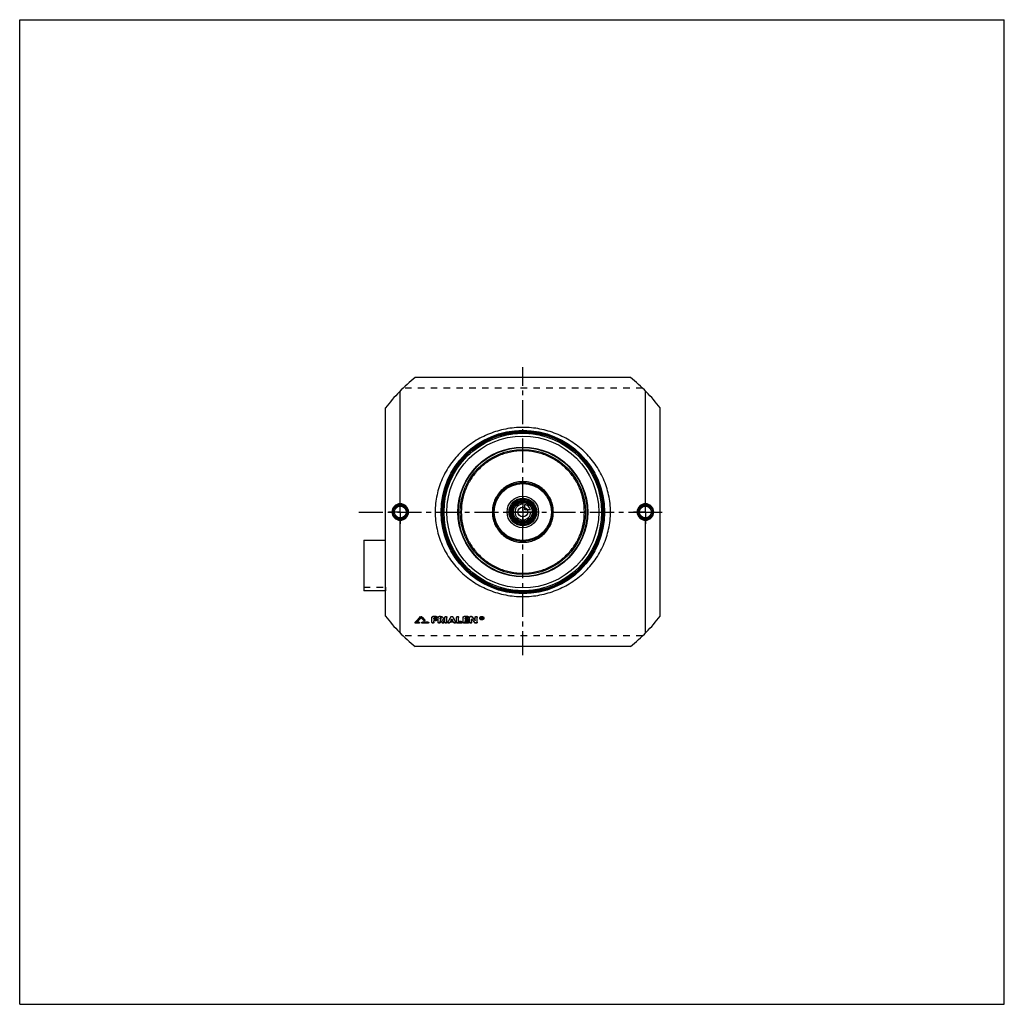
# Model space of a CAD drawing. Header units: millimetres. Extents: x 0 to 1000, y 0 to 1000.
import ezdxf

# ---------------------------------------------------------------- set-up
doc = ezdxf.new("R2010")
doc.units = ezdxf.units.MM
doc.header["$LTSCALE"] = 65.185185
doc.linetypes.add('CENTER', pattern=[0.6, 0.375, -0.075, 0.075, -0.075])
doc.linetypes.add('HIDDEN', pattern=[0.2, 0.1, -0.1])
doc.layers.get('0').update_dxf_attribs({"linetype": 'CONTINUOUS'})
for name, color, linetype in [('ACHSEN_S', 7, 'CONTINUOUS'), ('FASEN', 7, 'CONTINUOUS'), ('KOERPER', 7, 'CONTINUOUS'), ('KONST.EL_MIT_GEO', 7, 'CONTINUOUS'), ('KURVEN', 7, 'CONTINUOUS')]:
    doc.layers.add(name, color=color, linetype=linetype)

msp = doc.modelspace()

# ---------------------------------------------------------------- linework, layer by layer
at = {"color": 7, "linetype": 'Continuous'}
for p, q in [((0, 0), (0, 1000)), ((0, 1000), (1000, 1000)), ((1000, 0), (1000, 1000)), ((0, 0), (1000, 0))]:
    msp.add_line(p, q, dxfattribs=at)
at = {"layer": 'ACHSEN_S', "color": 2, "linetype": 'CENTER'}
for p, q in [((511, 354.5), (511, 647)), ((344.5, 500), (655.5, 500))]:
    msp.add_line(p, q, dxfattribs=at)
at = {"layer": 'FASEN', "color": 7, "linetype": 'Continuous'}
for radius in [80, 77.1]:
    msp.add_circle((511, 500), radius, dxfattribs=at)
at = {"layer": 'KOERPER', "color": 2, "linetype": 'CENTER'}
for p, q in [((386.5, 500), (386.5, 512)), ((635.5, 500), (635.5, 512)), ((386.5, 500), (374.5, 500)), ((386.5, 500), (386.5, 488)), ((386.5, 500), (398.5, 500)), ((635.5, 500), (623.5, 500)), ((635.5, 500), (647.5, 500)), ((635.5, 500), (635.5, 488))]:
    msp.add_line(p, q, dxfattribs=at)
at = {"layer": 'KOERPER', "color": 8, "linetype": 'HIDDEN'}
for p, q in [((349.5, 423.8), (371.5, 423.8)), ((371.5, 423.8), (371.5, 419.9))]:
    msp.add_line(p, q, dxfattribs=at)
at = {"layer": 'KOERPER', "color": 7, "linetype": 'Continuous'}
msp.add_line((371.5, 419.9), (349.5, 419.9), dxfattribs=at)
msp.add_circle((511, 500), 11.7, dxfattribs=at)
at = {"layer": 'KONST.EL_MIT_GEO', "color": 7, "linetype": 'Continuous'}
for p, q in [((620.4, 636.6), (401.6, 636.6)), ((386.5, 508.4), (386.5, 623)), ((635.5, 508.4), (635.5, 623)), ((371.5, 394.3), (371.5, 605.7)), ((650.5, 394.3), (650.5, 605.7)), ((386.5, 377), (386.5, 491.6)), ((635.5, 377), (635.5, 491.6)), ((349.5, 471.3), (349.5, 419.9)), ((349.5, 471.3), (371.5, 471.3)), ((407.3, 393.7), (407.3, 393.6)), ((408.2, 393.7), (408.2, 393.6)), ((411.4, 390.5), (411.4, 390.3)), ((411.5, 390), (411.5, 390.2)), ((418.7, 387.8), (418.7, 393)), ((423, 393.9), (419.7, 393.9)), ((419.7, 393.9), (419.7, 393.7)), ((423, 393.7), (419.7, 393.7)), ((423, 392.2), (420.7, 392.2)), ((420.7, 391.1), (420.7, 392.2)), ((422.7, 391.3), (420.7, 391.3)), ((422.7, 391.1), (420.7, 391.1)), ((422.7, 391.3), (422.7, 391.1)), ((423, 393.9), (423, 393.7)), ((423.7, 390.4), (423.7, 390.6)), ((425, 387.8), (425, 393)), ((427.5, 393.9), (426, 393.9)), ((426, 393.9), (426, 393.7)), ((427.5, 393.7), (426, 393.7)), ((427.5, 392.2), (427, 392.2)), ((427, 391.1), (427, 392.2)), ((427.5, 391.3), (427, 391.3)), ((427.5, 391.1), (427, 391.1)), ((427.5, 393.9), (427.5, 393.7)), ((427.5, 391.3), (427.5, 391.1)), ((429.6, 390.2), (429.6, 390.3)), ((431.9, 387.8), (431.9, 393)), ((433.9, 387.8), (433.9, 393)), ((437.9, 393.5), (437.9, 393.3)), ((439.8, 393.5), (439.8, 393.3)), ((443.8, 387.8), (443.8, 393)), ((445.8, 388.5), (445.8, 393)), ((450.4, 387.8), (450.4, 393)), ((455.1, 393.9), (451.4, 393.9)), ((451.4, 393.9), (451.4, 393.7)), ((455.1, 393.7), (451.4, 393.7)), ((455.1, 392.2), (452.4, 392.2)), ((452.4, 391.1), (452.4, 392.2)), ((454.7, 391.3), (452.4, 391.3)), ((454.7, 391.1), (452.4, 391.1)), ((454.7, 391.3), (454.7, 391.1)), ((455.1, 393.9), (455.1, 393.7)), ((455.7, 390.4), (455.7, 390.6)), ((457, 387.8), (457, 393)), ((458.7, 393.9), (458, 393.9)), ((458, 393.9), (458, 393.7)), ((458.7, 393.7), (458, 393.7)), ((458.7, 393.9), (458.7, 393.7)), ((459, 387.8), (459, 391.1)), ((459.5, 393.6), (459.5, 393.4)), ((462.6, 389.6), (462.6, 393)), ((464.6, 387.8), (464.6, 393)), ((469.3, 393.2), (468.9, 393.2)), ((468.9, 391.2), (468.9, 393.2)), ((469.3, 393), (468.9, 393)), ((469.2, 391.2), (468.9, 391.2)), ((469.3, 392.7), (469.2, 392.7)), ((469.2, 392.2), (469.2, 392.7)), ((469.3, 392.4), (469.2, 392.4)), ((469.3, 392.2), (469.2, 392.2)), ((469.3, 391.9), (469.2, 391.9)), ((469.2, 391.2), (469.2, 391.9)), ((469.3, 393.2), (469.3, 393)), ((469.3, 392.4), (469.3, 392.2)), ((469.5, 392.4), (469.5, 392.5)), ((469.8, 391.2), (469.5, 391.2)), ((469.8, 391.4), (469.6, 392.1)), ((469.8, 392.7), (469.8, 392.6)), ((469.8, 392.4), (469.8, 392.5)), ((469.8, 391.4), (469.8, 391.2)), ((401.5, 387.7), (401.5, 387.5)), ((401.6, 388), (401.6, 387.8)), ((405.5, 387.1), (402.1, 387.1)), ((403.2, 387.9), (403.3, 388)), ((405.5, 387.9), (403.2, 387.9)), ((405.5, 388.1), (403.4, 388.1)), ((405.5, 388.1), (405.5, 387.9)), ((406.1, 387.5), (406.1, 387.7)), ((408.4, 387.7), (408.4, 387.5)), ((414.8, 388.1), (409, 388.1)), ((409, 388.1), (409, 387.9)), ((414.8, 387.9), (409, 387.9)), ((414.8, 387.1), (409, 387.1)), ((414.8, 388.1), (414.8, 387.9)), ((415.4, 387.5), (415.4, 387.7)), ((422.7, 389.6), (420.7, 389.6)), ((420.7, 387.8), (420.7, 389.6)), ((427.7, 389.6), (427, 389.6)), ((427, 387.8), (427, 389.6)), ((430.8, 388.3), (430.8, 388.1)), ((430.9, 387.8), (430.9, 388)), ((434.9, 388.3), (434.9, 388.1)), ((434.9, 388), (434.9, 387.8)), ((440.6, 388.1), (437.1, 388.1)), ((438, 389.6), (438.1, 389.8)), ((439.7, 389.6), (438, 389.6)), ((439.6, 389.8), (438.1, 389.8)), ((439.7, 389.6), (439.6, 389.8)), ((442.8, 388.3), (442.8, 388.1)), ((442.8, 387.8), (442.8, 388)), ((448.5, 387.1), (444.8, 387.1)), ((448.5, 388.7), (445.8, 388.7)), ((448.5, 388.5), (445.8, 388.5)), ((448.5, 388.7), (448.5, 388.5)), ((449.4, 387.8), (449.4, 388)), ((455.1, 387.1), (451.4, 387.1)), ((454.7, 389.6), (452.4, 389.6)), ((452.4, 388.5), (452.4, 389.6)), ((455.1, 388.7), (452.4, 388.7)), ((455.1, 388.5), (452.4, 388.5)), ((455.1, 388.7), (455.1, 388.5)), ((456.1, 387.8), (456.1, 388)), ((463.6, 387.1), (463, 387.1)), ((620.4, 363.4), (401.6, 363.4))]:
    msp.add_line(p, q, dxfattribs=at)
at = {"layer": 'KONST.EL_MIT_GEO', "color": 8, "linetype": 'HIDDEN'}
for p, q in [((632.6, 625.8), (389.4, 625.8)), ((407.8, 392.8), (407.8, 392.6)), ((418.7, 393.2), (418.7, 393)), ((423, 392.4), (420.7, 392.4)), ((420.7, 392.4), (420.7, 392.2)), ((423, 392.4), (423, 392.2)), ((424, 393), (424, 393.2)), ((425, 393.2), (425, 393)), ((427.5, 392.4), (427, 392.4)), ((427, 392.4), (427, 392.2)), ((427.5, 392.4), (427.5, 392.2)), ((428.2, 391.7), (428.2, 391.9)), ((429.5, 390.5), (429.5, 390.3)), ((429.6, 390.3), (429.5, 390.5)), ((430.2, 391.7), (430.2, 391.9)), ((431.9, 393.2), (431.9, 393)), ((433.9, 393.2), (433.9, 393)), ((438.9, 391.3), (438.9, 391.1)), ((443.8, 393.2), (443.8, 393)), ((445.8, 393.2), (445.8, 393)), ((450.4, 393.2), (450.4, 393)), ((455.1, 392.4), (452.4, 392.4)), ((452.4, 392.4), (452.4, 392.2)), ((455.1, 392.4), (455.1, 392.2)), ((456.1, 393), (456.1, 393.2)), ((457, 393.2), (457, 393)), ((459, 391.3), (459, 391.1)), ((462.6, 393.2), (462.6, 393)), ((464.6, 393.2), (464.6, 393)), ((467.2, 392.3), (467.2, 392.1)), ((467.7, 392.3), (467.7, 392.1)), ((469.2, 391.4), (468.9, 391.4)), ((469.3, 392.9), (469.2, 392.9)), ((469.2, 392.9), (469.2, 392.7)), ((469.3, 392.1), (469.2, 392.1)), ((469.2, 392.1), (469.2, 391.9)), ((469.3, 392.9), (469.3, 392.7)), ((469.3, 392.1), (469.3, 391.9)), ((469.5, 392.7), (469.5, 392.5)), ((469.8, 391.4), (469.5, 391.4)), ((469.5, 391.4), (469.5, 391.2)), ((469.6, 392.2), (469.6, 392)), ((469.6, 392.1), (469.6, 392.2)), ((469.6, 392.1), (469.6, 392.1)), ((469.8, 392.6), (469.8, 392.5)), ((471, 392.3), (471, 392.1)), ((471.5, 392.3), (471.5, 392.1)), ((405.5, 387.3), (402.1, 387.3)), ((402.1, 387.3), (402.1, 387.1)), ((403.4, 388.1), (403.2, 388.1)), ((403.2, 388.1), (403.2, 387.9)), ((405.5, 387.3), (405.5, 387.1)), ((414.8, 387.3), (409, 387.3)), ((409, 387.3), (409, 387.1)), ((410.5, 390), (410.5, 389.8)), ((414.8, 387.3), (414.8, 387.1)), ((422.7, 389.8), (420.7, 389.8)), ((420.7, 389.8), (420.7, 389.6)), ((422.7, 389.8), (422.7, 389.6)), ((427.7, 389.8), (427, 389.8)), ((427, 389.8), (427, 389.6)), ((427.7, 389.8), (427.7, 389.6)), ((429, 387.7), (429, 387.5)), ((436.8, 387.7), (436.8, 387.5)), ((440.6, 388.3), (437.1, 388.3)), ((437.1, 388.3), (437.1, 388.1)), ((438.1, 389.8), (438, 389.8)), ((438, 389.8), (438, 389.6)), ((439.7, 389.8), (439.6, 389.8)), ((439.7, 389.8), (439.7, 389.6)), ((440.6, 388.3), (440.6, 388.1)), ((440.9, 387.7), (440.9, 387.5)), ((448.5, 387.3), (444.8, 387.3)), ((444.8, 387.3), (444.8, 387.1)), ((448.5, 387.3), (448.5, 387.1)), ((455.1, 387.3), (451.4, 387.3)), ((451.4, 387.3), (451.4, 387.1)), ((454.7, 389.8), (452.4, 389.8)), ((452.4, 389.8), (452.4, 389.6)), ((454.7, 389.8), (454.7, 389.6)), ((455.1, 387.3), (455.1, 387.1)), ((462.1, 387.6), (462.1, 387.4)), ((463.6, 387.3), (463, 387.3)), ((463, 387.3), (463, 387.1)), ((463.6, 387.3), (463.6, 387.1)), ((632.6, 374.2), (389.4, 374.2))]:
    msp.add_line(p, q, dxfattribs=at)
at = {"layer": 'KONST.EL_MIT_GEO', "color": 7, "linetype": 'Continuous'}
for centre, radius in [((511, 500), 83), ((511, 500), 82), ((511, 500), 81.2), ((511, 500), 65.9), ((511, 500), 65.4), ((511, 500), 63.5), ((511, 500), 30), ((511, 500), 29), ((511, 500), 14), ((511, 500), 13), ((511, 500), 11.3), ((511, 500), 10.3), ((386.5, 500), 7.05), ((386.5, 500), 6.05), ((511, 500), 5), ((635.5, 500), 7.05), ((635.5, 500), 6.05)]:
    msp.add_circle(centre, radius, dxfattribs=at)
at = {"layer": 'KONST.EL_MIT_GEO', "color": 8, "linetype": 'HIDDEN'}
msp.add_circle((511, 500), 80, dxfattribs=at)
at = {"layer": 'KONST.EL_MIT_GEO', "color": 7, "linetype": 'Continuous'}
for centre, radius, start, end in [((511, 500), 175, 128.6736, 142.8581), ((511, 500), 175, 37.1419, 51.3264), ((386.5, 500), 7.43, 90.044, 180.0459), ((386.5, 500), 7.43, 359.9541, 90.2518), ((635.5, 500), 7.43, 89.7482, 180.0459), ((635.5, 500), 7.43, 359.9543, 89.9558), ((386.5, 500), 7.43, 179.9543, 269.9558), ((386.5, 500), 7.43, 269.7482, 0.0459), ((635.5, 500), 7.43, 179.9541, 270.2518), ((635.5, 500), 7.43, 270.044, 0.0459), ((511, 500), 175, 217.1419, 231.3264), ((119.6, 669), 398.1, 315.097, 316.2618), ((119.1, 668.8), 398.5, 315.1482, 316.313), ((121.2, 668.1), 397.5, 315.2042, 316.1182), ((697.3, 671), 401.7, 223.8851, 224.439), ((700.2, 673.2), 404.2, 223.7441, 224.3852), ((700.8, 673), 404.5, 223.6929, 224.3339), ((428.1, 392.1), 2.28, 308.0837, 315.043), ((743.2, 583.2), 368.3, 211.5944, 211.9864), ((741.9, 583), 367, 211.6836, 212.0326), ((108.7, 580.9), 378.9, 329.4433, 330.348), ((107.8, 580.9), 379.7, 329.4882, 330.392), ((108.9, 581.5), 380.9, 329.7881, 330.0127), ((768.8, 581.5), 380.9, 209.9873, 210.2119), ((769, 580.9), 378.9, 209.652, 210.5567), ((769.9, 580.9), 379.7, 209.608, 210.5118), ((745.8, 626), 370.7, 219.3212, 220.0691), ((755.2, 632.5), 380.1, 218.9412, 219.6766), ((755.8, 632.4), 380.7, 218.8911, 219.6262), ((469.3, 392.5), 0.329, 270.1425, 274.7693), ((469.5, 392.5), 0.342, 0.0127, 6.6551), ((469.5, 392.4), 0.347, 348.1025, 359.9247), ((511, 500), 175, 308.6736, 322.8581), ((738.1, 581.4), 364.9, 211.7063, 212.1029), ((122, 573.8), 365.8, 329.3771, 329.4939), ((755.7, 573.8), 365.8, 210.5061, 210.6229)]:
    msp.add_arc(centre, radius, start, end, dxfattribs=at)
at = {"layer": 'KONST.EL_MIT_GEO', "color": 8, "linetype": 'HIDDEN'}
for centre, radius, start, end in [((121.9, 668.1), 396.9, 315.1321, 316.0672), ((696.7, 671.2), 401.3, 223.9363, 224.4903), ((427.8, 391.9), 0.414, 346.457, 0.0023), ((110.2, 581.3), 379.6, 329.7152, 329.9684), ((767.5, 581.3), 379.6, 210.0316, 210.2848), ((745.2, 626.2), 370.2, 219.3715, 220.1197), ((468.7, 392.3), 0.982, 179.9808, 185.5846), ((469.4, 392.6), 0.15, 352.3218, 0.0422), ((470, 392.3), 0.982, 354.4093, 0.0194), ((737.3, 581.4), 364.1, 211.7522, 212.1491), ((122.8, 573.9), 365, 329.3322, 329.4491), ((754.9, 573.9), 365, 210.5509, 210.6678)]:
    msp.add_arc(centre, radius, start, end, dxfattribs=at)
at = {"layer": 'KONST.EL_MIT_GEO', "color": 7, "linetype": 'Continuous'}
for centre, start_param in [((469.5, 500), -4.03673), ((469.8, 500), -4.03736)]:
    msp.add_ellipse(centre, major_axis=(-28.9, 167.8), ratio=0.13961, start_param=start_param, end_param=-4.03096, dxfattribs=at)
for points, knots in [([(600, 500), (600, 502.9), (599.7, 508.7), (598.3, 517.3), (596.1, 525.7), (592, 536.4), (584.9, 548.9), (575.6, 559.6), (567, 566.9), (560.1, 571.8), (552.7, 576), (542.3, 580.8), (528.4, 584.8), (511, 586.5), (493.6, 584.8), (479.7, 580.8), (469.3, 576), (461.9, 571.8), (455, 566.9), (446.4, 559.6), (437.1, 548.9), (430, 536.4), (425.9, 525.7), (423.7, 517.3), (422.3, 508.7), (422, 502.9), (422, 500)], [0, 0, 0, 0, 0.03182, 0.06356, 0.09514, 0.12653, 0.18862, 0.25014, 0.28088, 0.31167, 0.3426, 0.37372, 0.43653, 0.5, 0.56347, 0.62628, 0.6574, 0.68833, 0.71912, 0.74986, 0.81138, 0.87347, 0.90486, 0.93644, 0.96818, 1, 1, 1, 1]), ([(573.5, 500), (573.5, 504.1), (572.9, 510.3), (570.9, 518.2), (568.1, 525.9), (563.2, 534.9), (556.7, 542.7), (550.7, 548.1), (544.1, 552.9), (535.1, 557.7), (523.3, 561.3), (511, 562.5), (498.7, 561.3), (486.9, 557.7), (477.9, 552.9), (471.3, 548.1), (465.3, 542.7), (458.8, 534.9), (453.9, 525.9), (451.1, 518.2), (449.1, 510.3), (448.5, 504.1), (448.5, 500)], [0, 0, 0, 0, 0.06303, 0.09448, 0.12582, 0.1881, 0.25006, 0.28105, 0.31207, 0.3743, 0.43698, 0.5, 0.56302, 0.6257, 0.68793, 0.71895, 0.74994, 0.8119, 0.87418, 0.90552, 0.93697, 1, 1, 1, 1]), ([(542, 500), (542, 502), (541.6, 506.1), (539.8, 511.9), (536.9, 517.3), (533, 522), (528.3, 525.8), (522.9, 528.7), (517.1, 530.4), (511, 531), (504.9, 530.4), (499.1, 528.7), (493.7, 525.8), (489, 522), (485.1, 517.3), (482.2, 511.9), (480.4, 506.1), (480, 502), (480, 500)], [0, 0, 0, 0, 0.06263, 0.12518, 0.18762, 0.25, 0.31237, 0.37482, 0.43737, 0.5, 0.56263, 0.62518, 0.68763, 0.75, 0.81238, 0.87482, 0.93737, 1, 1, 1, 1]), ([(386.5, 508.4), (385.4, 508.4), (383.2, 507.9), (380.4, 506.1), (378.6, 503.3), (378.1, 501.1), (378.1, 500)], [0, 0, 0, 0, 0.24959, 0.49956, 0.74975, 1, 1, 1, 1]), ([(378.1, 500), (378.1, 498.9), (378.6, 496.7), (380.4, 493.9), (383.2, 492.1), (385.4, 491.6), (386.5, 491.6)], [0, 0, 0, 0, 0.25025, 0.50044, 0.75041, 1, 1, 1, 1]), ([(386.5, 508.4), (386.5, 508.3), (386.5, 508.1), (386.5, 507.9), (386.5, 507.7), (386.5, 507.6), (386.5, 507.5), (386.5, 507.5), (386.5, 507.4), (386.5, 507.4)], [0, 0, 0, 0, 0.37368, 0.54206, 0.69052, 0.81405, 0.90858, 0.9711, 1, 1, 1, 1]), ([(394.9, 500), (394.9, 501.1), (394.5, 503.3), (392.6, 506.1), (389.8, 507.9), (387.6, 508.4), (386.5, 508.4)], [0, 0, 0, 0, 0.25, 0.49997, 0.74996, 1, 1, 1, 1]), ([(386.5, 491.6), (387.6, 491.6), (389.8, 492.1), (392.6, 493.9), (394.5, 496.7), (394.9, 498.9), (394.9, 500)], [0, 0, 0, 0, 0.25004, 0.50003, 0.75, 1, 1, 1, 1]), ([(422, 500), (422, 497.1), (422.3, 491.3), (423.7, 482.7), (425.9, 474.3), (430, 463.6), (437.1, 451.1), (446.4, 440.4), (455, 433.1), (461.9, 428.2), (469.3, 424), (479.7, 419.2), (493.6, 415.2), (511, 413.5), (528.4, 415.2), (542.3, 419.2), (552.7, 424), (560.1, 428.2), (567, 433.1), (575.6, 440.4), (584.9, 451.1), (592, 463.6), (596.1, 474.3), (598.3, 482.7), (599.7, 491.3), (600, 497.1), (600, 500)], [0, 0, 0, 0, 0.03182, 0.06356, 0.09514, 0.12653, 0.18862, 0.25014, 0.28088, 0.31167, 0.3426, 0.37372, 0.43653, 0.5, 0.56347, 0.62628, 0.6574, 0.68833, 0.71912, 0.74986, 0.81138, 0.87347, 0.90486, 0.93644, 0.96818, 1, 1, 1, 1]), ([(448.5, 500), (448.5, 495.9), (449.1, 489.7), (451.1, 481.8), (453.9, 474.1), (458.8, 465.1), (465.3, 457.3), (471.3, 451.9), (477.9, 447.1), (486.9, 442.3), (498.7, 438.7), (511, 437.5), (523.3, 438.7), (535.1, 442.3), (544.1, 447.1), (550.7, 451.9), (556.7, 457.3), (563.2, 465.1), (568.1, 474.1), (570.9, 481.8), (572.9, 489.7), (573.5, 495.9), (573.5, 500)], [0, 0, 0, 0, 0.06303, 0.09448, 0.12582, 0.1881, 0.25006, 0.28105, 0.31207, 0.3743, 0.43698, 0.5, 0.56302, 0.6257, 0.68793, 0.71895, 0.74994, 0.8119, 0.87418, 0.90552, 0.93697, 1, 1, 1, 1]), ([(480, 500), (480, 498), (480.4, 493.9), (482.2, 488.1), (485.1, 482.7), (489, 478), (493.7, 474.2), (499.1, 471.3), (504.9, 469.6), (511, 469), (517.1, 469.6), (522.9, 471.3), (528.3, 474.2), (533, 478), (536.9, 482.7), (539.8, 488.1), (541.6, 493.9), (542, 498), (542, 500)], [0, 0, 0, 0, 0.06263, 0.12518, 0.18762, 0.25, 0.31237, 0.37482, 0.43737, 0.5, 0.56263, 0.62518, 0.68763, 0.75, 0.81238, 0.87482, 0.93737, 1, 1, 1, 1]), ([(635.5, 508.4), (634.4, 508.4), (632.2, 507.9), (629.4, 506.1), (627.5, 503.3), (627.1, 501.1), (627.1, 500)], [0, 0, 0, 0, 0.25004, 0.50003, 0.75, 1, 1, 1, 1]), ([(627.1, 500), (627.1, 498.9), (627.5, 496.7), (629.4, 493.9), (632.2, 492.1), (634.4, 491.6), (635.5, 491.6)], [0, 0, 0, 0, 0.25, 0.49997, 0.74996, 1, 1, 1, 1]), ([(635.5, 508.4), (635.5, 508.3), (635.5, 508.1), (635.5, 507.9), (635.5, 507.7), (635.5, 507.6), (635.5, 507.5), (635.5, 507.5), (635.5, 507.4), (635.5, 507.4)], [0, 0, 0, 0, 0.37368, 0.54205, 0.69051, 0.81404, 0.90857, 0.97109, 1, 1, 1, 1]), ([(643.9, 500), (643.9, 501.1), (643.4, 503.3), (641.6, 506.1), (638.8, 507.9), (636.6, 508.4), (635.5, 508.4)], [0, 0, 0, 0, 0.25025, 0.50044, 0.75041, 1, 1, 1, 1]), ([(635.5, 491.6), (636.6, 491.6), (638.8, 492.1), (641.6, 493.9), (643.4, 496.7), (643.9, 498.9), (643.9, 500)], [0, 0, 0, 0, 0.24959, 0.49956, 0.74975, 1, 1, 1, 1]), ([(386.5, 491.6), (386.5, 491.7), (386.5, 491.9), (386.5, 492.1), (386.5, 492.3), (386.5, 492.4), (386.5, 492.5), (386.5, 492.5), (386.5, 492.6), (386.5, 492.6)], [0, 0, 0, 0, 0.37368, 0.54206, 0.69052, 0.81405, 0.90857, 0.97109, 1, 1, 1, 1]), ([(635.5, 491.6), (635.5, 491.7), (635.5, 491.9), (635.5, 492.1), (635.5, 492.3), (635.5, 492.4), (635.5, 492.5), (635.5, 492.5), (635.5, 492.6), (635.5, 492.6)], [0, 0, 0, 0, 0.37368, 0.54206, 0.69052, 0.81405, 0.90858, 0.9711, 1, 1, 1, 1]), ([(407.3, 393.7), (407.4, 393.9), (407.8, 394), (408.1, 393.9), (408.2, 393.7)], [0, 0, 0, 0, 0.49958, 1, 1, 1, 1]), ([(407.3, 393.6), (407.4, 393.7), (407.8, 393.8), (408.1, 393.7), (408.2, 393.6)], [0, 0, 0, 0, 0.50001, 1, 1, 1, 1]), ([(411.5, 390), (411.5, 390), (411.5, 389.9), (411.4, 389.7), (411.1, 389.6), (410.8, 389.6), (410.5, 389.7), (410.5, 389.8)], [0, 0, 0, 0, 0.10593, 0.21861, 0.47166, 0.74627, 1, 1, 1, 1]), ([(411.4, 390.5), (411.4, 390.5), (411.5, 390.4), (411.5, 390.3), (411.5, 390.2)], [0, 0, 0, 0, 0.27318, 1, 1, 1, 1]), ([(411.4, 390.3), (411.4, 390.3), (411.5, 390.2), (411.5, 390.1), (411.5, 390)], [0, 0, 0, 0, 0.26584, 1, 1, 1, 1]), ([(418.7, 393.2), (418.7, 393.3), (418.8, 393.5), (419, 393.7), (419.4, 393.9), (419.6, 393.9), (419.7, 393.9)], [0, 0, 0, 0, 0.22004, 0.45886, 0.72072, 1, 1, 1, 1]), ([(418.7, 393), (418.7, 393.1), (418.8, 393.3), (419, 393.5), (419.4, 393.7), (419.6, 393.7), (419.7, 393.7)], [0, 0, 0, 0, 0.21952, 0.4581, 0.72105, 1, 1, 1, 1]), ([(422.7, 391.3), (422.8, 391.3), (423.1, 391.3), (423.4, 391.1), (423.6, 390.9), (423.7, 390.7), (423.7, 390.6)], [0, 0, 0, 0, 0.28433, 0.54412, 0.78447, 1, 1, 1, 1]), ([(422.7, 391.1), (422.8, 391.1), (423.1, 391.1), (423.4, 390.9), (423.6, 390.7), (423.7, 390.5), (423.7, 390.4)], [0, 0, 0, 0, 0.28073, 0.54455, 0.78248, 1, 1, 1, 1]), ([(423.7, 390.4), (423.7, 390.3), (423.6, 390.1), (423.4, 389.8), (423.1, 389.7), (422.8, 389.6), (422.7, 389.6)], [0, 0, 0, 0, 0.21748, 0.45503, 0.71884, 1, 1, 1, 1]), ([(423, 393.9), (423.2, 393.9), (423.4, 393.9), (423.7, 393.7), (424, 393.5), (424, 393.3), (424, 393.2)], [0, 0, 0, 0, 0.2824, 0.54132, 0.78239, 1, 1, 1, 1]), ([(423, 393.7), (423.2, 393.7), (423.4, 393.7), (423.7, 393.5), (424, 393.3), (424, 393.1), (424, 393)], [0, 0, 0, 0, 0.27894, 0.54188, 0.78047, 1, 1, 1, 1]), ([(424, 393), (424, 392.9), (424, 392.7), (423.7, 392.4), (423.4, 392.3), (423.2, 392.2), (423, 392.2)], [0, 0, 0, 0, 0.21949, 0.45772, 0.72065, 1, 1, 1, 1]), ([(425, 393.2), (425, 393.3), (425.1, 393.5), (425.3, 393.7), (425.6, 393.9), (425.9, 393.9), (426, 393.9)], [0, 0, 0, 0, 0.22004, 0.45886, 0.72072, 1, 1, 1, 1]), ([(425, 393), (425, 393.1), (425.1, 393.3), (425.3, 393.5), (425.6, 393.7), (425.9, 393.7), (426, 393.7)], [0, 0, 0, 0, 0.21952, 0.4581, 0.72105, 1, 1, 1, 1]), ([(427.5, 393.9), (427.9, 393.9), (428.6, 393.8), (429.5, 393.4), (430.1, 392.7), (430.2, 392.1), (430.2, 391.9)], [0, 0, 0, 0, 0.27973, 0.542, 0.78084, 1, 1, 1, 1]), ([(427.5, 393.7), (427.9, 393.7), (428.6, 393.6), (429.5, 393.2), (430.1, 392.5), (430.2, 391.9), (430.2, 391.7)], [0, 0, 0, 0, 0.27949, 0.54292, 0.78146, 1, 1, 1, 1]), ([(428.1, 392), (428.1, 392), (427.9, 392.2), (427.7, 392.2), (427.5, 392.2)], [0, 0, 0, 0, 0.23431, 1, 1, 1, 1]), ([(427.5, 391.3), (427.7, 391.3), (428, 391.4), (428.2, 391.6), (428.2, 391.8)], [0, 0, 0, 0, 0.54013, 1, 1, 1, 1]), ([(427.5, 391.1), (427.6, 391.1), (427.8, 391.2), (428, 391.3), (428.2, 391.5), (428.2, 391.6), (428.2, 391.7)], [0, 0, 0, 0, 0.28019, 0.54357, 0.78152, 1, 1, 1, 1]), ([(428.2, 391.7), (428.2, 391.7), (428.2, 391.8), (428.2, 391.9), (428.1, 392)], [0, 0, 0, 0, 0.24302, 1, 1, 1, 1]), ([(430.2, 391.7), (430.2, 391.5), (430.1, 391), (429.9, 390.6), (429.7, 390.4)], [0, 0, 0, 0, 0.48478, 1, 1, 1, 1]), ([(431.9, 393.2), (431.9, 393.3), (431.9, 393.5), (432.2, 393.7), (432.5, 393.9), (432.9, 394), (433.3, 393.9), (433.6, 393.7), (433.8, 393.5), (433.9, 393.3), (433.9, 393.2)], [0, 0, 0, 0, 0.1113, 0.22884, 0.36166, 0.49975, 0.63925, 0.77099, 0.88908, 1, 1, 1, 1]), ([(431.9, 393), (431.9, 393.1), (431.9, 393.3), (432.2, 393.5), (432.5, 393.7), (432.9, 393.8), (433.3, 393.7), (433.6, 393.5), (433.8, 393.3), (433.9, 393.1), (433.9, 393)], [0, 0, 0, 0, 0.10976, 0.22904, 0.36052, 0.49999, 0.63947, 0.77096, 0.89024, 1, 1, 1, 1]), ([(437.9, 393.5), (438.1, 393.8), (438.9, 394.1), (439.6, 393.8), (439.8, 393.5)], [0, 0, 0, 0, 0.50068, 1, 1, 1, 1]), ([(437.9, 393.3), (438.1, 393.6), (438.9, 393.9), (439.6, 393.6), (439.8, 393.3)], [0, 0, 0, 0, 0.49999, 1, 1, 1, 1]), ([(443.8, 393.2), (443.8, 393.3), (443.9, 393.5), (444.1, 393.7), (444.4, 393.9), (444.8, 394), (445.2, 393.9), (445.5, 393.7), (445.8, 393.5), (445.8, 393.3), (445.8, 393.2)], [0, 0, 0, 0, 0.1113, 0.22884, 0.36166, 0.49975, 0.63925, 0.77099, 0.88908, 1, 1, 1, 1]), ([(443.8, 393), (443.8, 393.1), (443.9, 393.3), (444.1, 393.5), (444.4, 393.7), (444.8, 393.8), (445.2, 393.7), (445.5, 393.5), (445.8, 393.3), (445.8, 393.1), (445.8, 393)], [0, 0, 0, 0, 0.10976, 0.22904, 0.36052, 0.49999, 0.63947, 0.77096, 0.89024, 1, 1, 1, 1]), ([(450.4, 393.2), (450.4, 393.3), (450.5, 393.5), (450.7, 393.7), (451.1, 393.9), (451.3, 393.9), (451.4, 393.9)], [0, 0, 0, 0, 0.22004, 0.45886, 0.72072, 1, 1, 1, 1]), ([(450.4, 393), (450.4, 393.1), (450.5, 393.3), (450.7, 393.5), (451.1, 393.7), (451.3, 393.7), (451.4, 393.7)], [0, 0, 0, 0, 0.21952, 0.4581, 0.72105, 1, 1, 1, 1]), ([(454.7, 391.3), (454.9, 391.3), (455.1, 391.3), (455.4, 391.1), (455.7, 390.9), (455.7, 390.7), (455.7, 390.6)], [0, 0, 0, 0, 0.28433, 0.54412, 0.78447, 1, 1, 1, 1]), ([(454.7, 391.1), (454.9, 391.1), (455.1, 391.1), (455.4, 390.9), (455.7, 390.7), (455.7, 390.5), (455.7, 390.4)], [0, 0, 0, 0, 0.28073, 0.54455, 0.78248, 1, 1, 1, 1]), ([(455.7, 390.4), (455.7, 390.3), (455.7, 390.1), (455.4, 389.8), (455.1, 389.7), (454.9, 389.6), (454.7, 389.6)], [0, 0, 0, 0, 0.21748, 0.45503, 0.71884, 1, 1, 1, 1]), ([(455.1, 393.9), (455.2, 393.9), (455.4, 393.9), (455.8, 393.7), (456, 393.5), (456.1, 393.3), (456.1, 393.2)], [0, 0, 0, 0, 0.2824, 0.54132, 0.78239, 1, 1, 1, 1]), ([(455.1, 393.7), (455.2, 393.7), (455.4, 393.7), (455.8, 393.5), (456, 393.3), (456.1, 393.1), (456.1, 393)], [0, 0, 0, 0, 0.27894, 0.54188, 0.78047, 1, 1, 1, 1]), ([(456.1, 393), (456.1, 392.9), (456, 392.7), (455.8, 392.4), (455.4, 392.3), (455.2, 392.2), (455.1, 392.2)], [0, 0, 0, 0, 0.21949, 0.45772, 0.72065, 1, 1, 1, 1]), ([(457, 393.2), (457, 393.3), (457.1, 393.5), (457.3, 393.7), (457.7, 393.9), (457.9, 393.9), (458, 393.9)], [0, 0, 0, 0, 0.22004, 0.45886, 0.72072, 1, 1, 1, 1]), ([(457, 393), (457, 393.1), (457.1, 393.3), (457.3, 393.5), (457.7, 393.7), (457.9, 393.7), (458, 393.7)], [0, 0, 0, 0, 0.21952, 0.4581, 0.72105, 1, 1, 1, 1]), ([(458.7, 393.9), (458.9, 393.9), (459.2, 393.9), (459.4, 393.7), (459.5, 393.6)], [0, 0, 0, 0, 0.52314, 1, 1, 1, 1]), ([(458.7, 393.7), (458.9, 393.7), (459.2, 393.7), (459.4, 393.5), (459.5, 393.4)], [0, 0, 0, 0, 0.52333, 1, 1, 1, 1]), ([(462.6, 393.2), (462.6, 393.3), (462.7, 393.5), (462.9, 393.7), (463.2, 393.9), (463.6, 394), (464, 393.9), (464.3, 393.7), (464.5, 393.5), (464.6, 393.3), (464.6, 393.2)], [0, 0, 0, 0, 0.1113, 0.22884, 0.36166, 0.49975, 0.63925, 0.77099, 0.88908, 1, 1, 1, 1]), ([(462.6, 393), (462.6, 393.1), (462.7, 393.3), (462.9, 393.5), (463.2, 393.7), (463.6, 393.8), (464, 393.7), (464.3, 393.5), (464.5, 393.3), (464.6, 393.1), (464.6, 393)], [0, 0, 0, 0, 0.10976, 0.22904, 0.36052, 0.49999, 0.63947, 0.77096, 0.89024, 1, 1, 1, 1]), ([(467.2, 392.3), (467.2, 392.5), (467.3, 393), (467.8, 393.5), (468.5, 393.9), (469.4, 394), (470.2, 393.9), (470.9, 393.5), (471.4, 393), (471.5, 392.5), (471.5, 392.3)], [0, 0, 0, 0, 0.10944, 0.22883, 0.36048, 0.50001, 0.63953, 0.7712, 0.8906, 1, 1, 1, 1]), ([(467.2, 392.1), (467.2, 392.3), (467.3, 392.8), (467.8, 393.3), (468.5, 393.7), (469.4, 393.8), (470.2, 393.7), (470.9, 393.3), (471.4, 392.8), (471.5, 392.3), (471.5, 392.1)], [0, 0, 0, 0, 0.10943, 0.2287, 0.36034, 0.5, 0.63966, 0.7713, 0.89057, 1, 1, 1, 1]), ([(471.5, 392.1), (471.5, 391.9), (471.4, 391.4), (470.9, 390.9), (470.2, 390.5), (469.4, 390.4), (468.5, 390.5), (467.8, 390.9), (467.3, 391.4), (467.2, 391.9), (467.2, 392.1)], [0, 0, 0, 0, 0.10939, 0.22829, 0.35992, 0.5, 0.64008, 0.77171, 0.89061, 1, 1, 1, 1]), ([(467.8, 392.5), (467.8, 392.5), (467.7, 392.3), (467.7, 392.2), (467.7, 392.1)], [0, 0, 0, 0, 0.25529, 1, 1, 1, 1]), ([(467.7, 392.1), (467.7, 391.9), (467.8, 391.6), (468.2, 391.2), (468.7, 390.9), (469.4, 390.8), (470, 390.9), (470.5, 391.2), (470.9, 391.6), (471, 391.9), (471, 392.1)], [0, 0, 0, 0, 0.10939, 0.22833, 0.35997, 0.5, 0.64003, 0.77167, 0.89061, 1, 1, 1, 1]), ([(468.8, 393.3), (468.6, 393.2), (468.2, 393), (467.9, 392.7), (467.8, 392.5)], [0, 0, 0, 0, 0.52789, 1, 1, 1, 1]), ([(467.8, 391.9), (467.8, 391.7), (468.1, 391.3), (468.6, 391.1), (468.8, 391.1)], [0, 0, 0, 0, 0.46875, 1, 1, 1, 1]), ([(470.9, 392.5), (470.8, 392.7), (470.6, 393), (470.1, 393.3), (469.5, 393.4), (469, 393.3), (468.8, 393.3)], [0, 0, 0, 0, 0.22336, 0.47019, 0.73386, 1, 1, 1, 1]), ([(468.8, 391.1), (468.9, 391.1), (469.3, 391), (469.6, 391), (469.9, 391.1)], [0, 0, 0, 0, 0.25239, 1, 1, 1, 1]), ([(469.3, 393.2), (469.3, 393.2), (469.5, 393.1), (469.7, 393.1), (469.8, 392.9), (469.8, 392.8), (469.8, 392.7)], [0, 0, 0, 0, 0.27781, 0.54163, 0.77954, 1, 1, 1, 1]), ([(469.3, 393), (469.4, 393), (469.6, 392.9), (469.8, 392.7), (469.8, 392.6), (469.8, 392.6)], [0, 0, 0, 0, 0.53715, 0.77859, 1, 1, 1, 1]), ([(469.3, 392.4), (469.3, 392.4), (469.4, 392.4), (469.5, 392.5), (469.5, 392.6)], [0, 0, 0, 0, 0.54035, 1, 1, 1, 1]), ([(469.3, 392.2), (469.4, 392.2), (469.5, 392.2), (469.5, 392.3), (469.5, 392.4)], [0, 0, 0, 0, 0.54434, 1, 1, 1, 1]), ([(469.5, 392.5), (469.5, 392.6), (469.5, 392.6), (469.4, 392.7), (469.4, 392.7)], [0, 0, 0, 0, 0.47237, 1, 1, 1, 1]), ([(469.8, 392.3), (469.8, 392.3), (469.8, 392.1), (469.7, 392.1), (469.6, 392)], [0, 0, 0, 0, 0.4749, 1, 1, 1, 1]), ([(469.9, 391.1), (470.1, 391.1), (470.6, 391.3), (470.9, 391.7), (470.9, 391.9)], [0, 0, 0, 0, 0.53333, 1, 1, 1, 1]), ([(471, 392.1), (471, 392.2), (471, 392.3), (470.9, 392.5), (470.9, 392.5)], [0, 0, 0, 0, 0.7447, 1, 1, 1, 1]), ([(401.5, 387.7), (401.5, 387.7), (401.5, 387.8), (401.6, 387.9), (401.6, 388)], [0, 0, 0, 0, 0.23446, 1, 1, 1, 1]), ([(401.5, 387.5), (401.5, 387.5), (401.5, 387.6), (401.6, 387.7), (401.6, 387.8)], [0, 0, 0, 0, 0.24108, 1, 1, 1, 1]), ([(402.1, 387.1), (402, 387.1), (401.9, 387.1), (401.7, 387.2), (401.5, 387.3), (401.5, 387.4), (401.5, 387.5)], [0, 0, 0, 0, 0.28324, 0.54807, 0.78489, 1, 1, 1, 1]), ([(405.5, 388.1), (405.6, 388.1), (405.8, 388.1), (406, 388), (406.1, 387.9), (406.1, 387.8), (406.1, 387.7)], [0, 0, 0, 0, 0.28476, 0.54622, 0.7869, 1, 1, 1, 1]), ([(405.5, 387.9), (405.6, 387.9), (405.8, 387.9), (406, 387.8), (406.1, 387.7), (406.1, 387.6), (406.1, 387.5)], [0, 0, 0, 0, 0.28296, 0.54782, 0.78488, 1, 1, 1, 1]), ([(406.1, 387.5), (406.1, 387.4), (406.1, 387.3), (406, 387.2), (405.8, 387.1), (405.6, 387.1), (405.5, 387.1)], [0, 0, 0, 0, 0.21511, 0.45196, 0.71683, 1, 1, 1, 1]), ([(408.4, 387.7), (408.4, 387.8), (408.5, 387.9), (408.6, 388), (408.8, 388.1), (408.9, 388.1), (409, 388.1)], [0, 0, 0, 0, 0.21451, 0.45342, 0.7132, 1, 1, 1, 1]), ([(408.4, 387.5), (408.4, 387.6), (408.5, 387.7), (408.6, 387.8), (408.8, 387.9), (408.9, 387.9), (409, 387.9)], [0, 0, 0, 0, 0.21514, 0.45219, 0.71707, 1, 1, 1, 1]), ([(409, 387.1), (408.9, 387.1), (408.8, 387.1), (408.6, 387.2), (408.5, 387.3), (408.4, 387.4), (408.4, 387.5)], [0, 0, 0, 0, 0.2832, 0.54805, 0.78491, 1, 1, 1, 1]), ([(414.8, 388.1), (414.9, 388.1), (415, 388.1), (415.2, 388), (415.3, 387.9), (415.4, 387.8), (415.4, 387.7)], [0, 0, 0, 0, 0.28476, 0.54622, 0.7869, 1, 1, 1, 1]), ([(414.8, 387.9), (414.9, 387.9), (415, 387.9), (415.2, 387.8), (415.3, 387.7), (415.4, 387.6), (415.4, 387.5)], [0, 0, 0, 0, 0.28296, 0.54782, 0.78488, 1, 1, 1, 1]), ([(415.4, 387.5), (415.4, 387.4), (415.3, 387.3), (415.2, 387.2), (415, 387.1), (414.9, 387.1), (414.8, 387.1)], [0, 0, 0, 0, 0.21511, 0.45196, 0.71683, 1, 1, 1, 1]), ([(420.7, 387.8), (420.7, 387.7), (420.7, 387.5), (420.4, 387.3), (420.1, 387.1), (419.7, 387.1), (419.4, 387.1), (419, 387.3), (418.8, 387.5), (418.7, 387.7), (418.7, 387.8)], [0, 0, 0, 0, 0.10767, 0.22609, 0.35848, 0.49999, 0.64152, 0.77391, 0.89233, 1, 1, 1, 1]), ([(427, 387.8), (427, 387.7), (426.9, 387.5), (426.7, 387.3), (426.4, 387.1), (426, 387.1), (425.6, 387.1), (425.3, 387.3), (425.1, 387.5), (425, 387.7), (425, 387.8)], [0, 0, 0, 0, 0.10767, 0.22609, 0.35848, 0.49999, 0.64152, 0.77391, 0.89233, 1, 1, 1, 1]), ([(430.9, 387.8), (430.9, 387.7), (430.9, 387.5), (430.7, 387.3), (430.4, 387.2), (430, 387), (429.5, 387.1), (429.1, 387.3), (429, 387.5)], [0, 0, 0, 0, 0.10559, 0.21941, 0.34518, 0.48108, 0.75712, 1, 1, 1, 1]), ([(430.8, 388.3), (430.8, 388.3), (430.9, 388.2), (430.9, 388.1), (430.9, 388)], [0, 0, 0, 0, 0.26107, 1, 1, 1, 1]), ([(430.8, 388.1), (430.8, 388.1), (430.9, 388), (430.9, 387.9), (430.9, 387.8)], [0, 0, 0, 0, 0.25874, 1, 1, 1, 1]), ([(433.9, 387.8), (433.9, 387.7), (433.8, 387.5), (433.6, 387.3), (433.3, 387.1), (432.9, 387.1), (432.5, 387.1), (432.2, 387.3), (431.9, 387.5), (431.9, 387.7), (431.9, 387.8)], [0, 0, 0, 0, 0.10767, 0.22609, 0.35848, 0.49999, 0.64152, 0.77391, 0.89233, 1, 1, 1, 1]), ([(434.9, 388), (434.9, 388.1), (434.9, 388.2), (434.9, 388.3), (434.9, 388.3)], [0, 0, 0, 0, 0.74165, 1, 1, 1, 1]), ([(434.9, 387.8), (434.9, 387.9), (434.9, 388), (434.9, 388.1), (434.9, 388.1)], [0, 0, 0, 0, 0.74207, 1, 1, 1, 1]), ([(436.8, 387.5), (436.7, 387.3), (436.3, 387.1), (435.8, 387), (435.3, 387.2), (435.1, 387.3), (434.9, 387.5), (434.9, 387.7), (434.9, 387.8)], [0, 0, 0, 0, 0.24174, 0.51782, 0.65406, 0.7802, 0.89429, 1, 1, 1, 1]), ([(442.8, 387.8), (442.8, 387.7), (442.8, 387.5), (442.6, 387.3), (442.4, 387.2), (442, 387), (441.4, 387.1), (441, 387.3), (440.9, 387.5)], [0, 0, 0, 0, 0.10571, 0.2198, 0.34593, 0.4822, 0.75826, 1, 1, 1, 1]), ([(442.8, 388.3), (442.8, 388.3), (442.8, 388.2), (442.8, 388.1), (442.8, 388)], [0, 0, 0, 0, 0.26025, 1, 1, 1, 1]), ([(442.8, 388.1), (442.8, 388.1), (442.8, 388), (442.8, 387.9), (442.8, 387.8)], [0, 0, 0, 0, 0.25794, 1, 1, 1, 1]), ([(444.8, 387.1), (444.7, 387.1), (444.4, 387.1), (444.1, 387.3), (443.9, 387.5), (443.8, 387.7), (443.8, 387.8)], [0, 0, 0, 0, 0.28305, 0.5478, 0.78465, 1, 1, 1, 1]), ([(448.5, 388.7), (448.6, 388.7), (448.8, 388.7), (449.2, 388.6), (449.4, 388.3), (449.4, 388.1), (449.4, 388)], [0, 0, 0, 0, 0.28629, 0.54698, 0.78661, 1, 1, 1, 1]), ([(448.5, 388.5), (448.6, 388.5), (448.8, 388.5), (449.2, 388.4), (449.4, 388.1), (449.4, 387.9), (449.4, 387.8)], [0, 0, 0, 0, 0.28261, 0.54735, 0.78459, 1, 1, 1, 1]), ([(449.4, 387.8), (449.4, 387.7), (449.4, 387.5), (449.2, 387.3), (448.8, 387.1), (448.6, 387.1), (448.5, 387.1)], [0, 0, 0, 0, 0.21536, 0.4522, 0.71694, 1, 1, 1, 1]), ([(451.4, 387.1), (451.3, 387.1), (451.1, 387.1), (450.7, 387.3), (450.5, 387.5), (450.4, 387.7), (450.4, 387.8)], [0, 0, 0, 0, 0.28305, 0.5478, 0.78465, 1, 1, 1, 1]), ([(455.1, 388.7), (455.2, 388.7), (455.4, 388.7), (455.8, 388.6), (456, 388.3), (456.1, 388.1), (456.1, 388)], [0, 0, 0, 0, 0.28629, 0.54698, 0.78661, 1, 1, 1, 1]), ([(455.1, 388.5), (455.2, 388.5), (455.4, 388.5), (455.8, 388.4), (456, 388.1), (456.1, 387.9), (456.1, 387.8)], [0, 0, 0, 0, 0.28261, 0.54735, 0.78459, 1, 1, 1, 1]), ([(456.1, 387.8), (456.1, 387.7), (456, 387.5), (455.8, 387.3), (455.4, 387.1), (455.2, 387.1), (455.1, 387.1)], [0, 0, 0, 0, 0.21536, 0.4522, 0.71694, 1, 1, 1, 1]), ([(459, 387.8), (459, 387.7), (459, 387.5), (458.7, 387.3), (458.4, 387.1), (458, 387.1), (457.7, 387.1), (457.3, 387.3), (457.1, 387.5), (457, 387.7), (457, 387.8)], [0, 0, 0, 0, 0.10767, 0.22609, 0.35848, 0.49999, 0.64152, 0.77391, 0.89233, 1, 1, 1, 1]), ([(463, 387.1), (462.9, 387.1), (462.6, 387.1), (462.3, 387.2), (462.1, 387.4)], [0, 0, 0, 0, 0.27001, 1, 1, 1, 1]), ([(464.6, 387.8), (464.6, 387.7), (464.5, 387.5), (464.3, 387.3), (464, 387.1), (463.7, 387.1), (463.6, 387.1)], [0, 0, 0, 0, 0.21535, 0.45222, 0.71696, 1, 1, 1, 1])]:
    msp.add_open_spline(points, degree=3, knots=knots, dxfattribs=at)
at = {"layer": 'KONST.EL_MIT_GEO', "color": 8, "linetype": 'HIDDEN'}
for points, knots in [([(411.5, 390.2), (411.5, 390.1), (411.4, 389.9), (411.1, 389.8), (410.8, 389.8), (410.5, 389.9), (410.5, 390)], [0, 0, 0, 0, 0.21673, 0.46804, 0.74373, 1, 1, 1, 1]), ([(423.7, 390.6), (423.7, 390.5), (423.6, 390.3), (423.4, 390), (423.1, 389.9), (422.8, 389.8), (422.7, 389.8)], [0, 0, 0, 0, 0.21754, 0.45554, 0.71642, 1, 1, 1, 1]), ([(424, 393.2), (424, 393.1), (424, 392.9), (423.7, 392.6), (423.4, 392.4), (423.2, 392.4), (423, 392.4)], [0, 0, 0, 0, 0.21964, 0.45836, 0.71837, 1, 1, 1, 1]), ([(428.2, 391.9), (428.2, 391.9), (428.2, 392.1), (428, 392.3), (427.8, 392.4), (427.6, 392.4), (427.5, 392.4)], [0, 0, 0, 0, 0.21671, 0.45802, 0.7175, 1, 1, 1, 1]), ([(430.2, 391.9), (430.2, 391.6), (430.1, 391.1), (429.7, 390.6), (429.5, 390.5)], [0, 0, 0, 0, 0.47826, 1, 1, 1, 1]), ([(455.7, 390.6), (455.7, 390.5), (455.7, 390.3), (455.4, 390), (455.1, 389.9), (454.9, 389.8), (454.7, 389.8)], [0, 0, 0, 0, 0.21754, 0.45554, 0.71642, 1, 1, 1, 1]), ([(456.1, 393.2), (456.1, 393.1), (456, 392.9), (455.8, 392.6), (455.4, 392.4), (455.2, 392.4), (455.1, 392.4)], [0, 0, 0, 0, 0.21964, 0.45836, 0.71837, 1, 1, 1, 1]), ([(471.5, 392.3), (471.5, 392.1), (471.4, 391.6), (470.9, 391.1), (470.2, 390.7), (469.4, 390.6), (468.5, 390.7), (467.8, 391.1), (467.3, 391.6), (467.2, 392.1), (467.2, 392.3)], [0, 0, 0, 0, 0.10937, 0.22833, 0.35997, 0.50001, 0.64005, 0.77169, 0.89067, 1, 1, 1, 1]), ([(471, 392.3), (471, 392.4), (470.9, 392.8), (470.5, 393.2), (470, 393.5), (469.4, 393.6), (468.7, 393.5), (468.2, 393.2), (467.8, 392.8), (467.7, 392.4), (467.7, 392.3)], [0, 0, 0, 0, 0.11005, 0.22869, 0.3604, 0.50004, 0.63895, 0.77135, 0.88949, 1, 1, 1, 1]), ([(469.5, 392.7), (469.5, 392.8), (469.4, 392.9), (469.3, 392.9), (469.3, 392.9)], [0, 0, 0, 0, 0.45309, 1, 1, 1, 1]), ([(469.8, 392.6), (469.8, 392.5), (469.8, 392.4), (469.7, 392.3), (469.6, 392.2)], [0, 0, 0, 0, 0.46969, 1, 1, 1, 1]), ([(402.1, 387.3), (402, 387.3), (401.9, 387.3), (401.7, 387.4), (401.5, 387.5), (401.5, 387.6), (401.5, 387.7)], [0, 0, 0, 0, 0.2852, 0.54611, 0.78665, 1, 1, 1, 1]), ([(406.1, 387.7), (406.1, 387.6), (406.1, 387.5), (406, 387.4), (405.8, 387.3), (405.6, 387.3), (405.5, 387.3)], [0, 0, 0, 0, 0.21448, 0.45318, 0.71296, 1, 1, 1, 1]), ([(409, 387.3), (408.9, 387.3), (408.8, 387.3), (408.6, 387.4), (408.5, 387.5), (408.4, 387.6), (408.4, 387.7)], [0, 0, 0, 0, 0.285, 0.54646, 0.78693, 1, 1, 1, 1]), ([(415.4, 387.7), (415.4, 387.6), (415.3, 387.5), (415.2, 387.4), (415, 387.3), (414.9, 387.3), (414.8, 387.3)], [0, 0, 0, 0, 0.21448, 0.45318, 0.71296, 1, 1, 1, 1]), ([(420.7, 388), (420.7, 387.9), (420.7, 387.7), (420.4, 387.5), (420.1, 387.3), (419.7, 387.3), (419.4, 387.3), (419, 387.5), (418.8, 387.7), (418.7, 387.9), (418.7, 388)], [0, 0, 0, 0, 0.10911, 0.2258, 0.35955, 0.49975, 0.64137, 0.77404, 0.89128, 1, 1, 1, 1]), ([(427, 388), (427, 387.9), (426.9, 387.7), (426.7, 387.5), (426.4, 387.3), (426, 387.3), (425.6, 387.3), (425.3, 387.5), (425.1, 387.7), (425, 387.9), (425, 388)], [0, 0, 0, 0, 0.10911, 0.2258, 0.35955, 0.49975, 0.64137, 0.77404, 0.89128, 1, 1, 1, 1]), ([(430.9, 388), (430.9, 387.9), (430.9, 387.7), (430.7, 387.5), (430.4, 387.4), (430, 387.2), (429.5, 387.3), (429.1, 387.5), (429, 387.7)], [0, 0, 0, 0, 0.10385, 0.21875, 0.34474, 0.47909, 0.75597, 1, 1, 1, 1]), ([(433.9, 388), (433.9, 387.9), (433.8, 387.7), (433.6, 387.5), (433.3, 387.3), (432.9, 387.3), (432.5, 387.3), (432.2, 387.5), (431.9, 387.7), (431.9, 387.9), (431.9, 388)], [0, 0, 0, 0, 0.10911, 0.2258, 0.35955, 0.49975, 0.64137, 0.77404, 0.89128, 1, 1, 1, 1]), ([(436.8, 387.7), (436.7, 387.5), (436.3, 387.3), (435.8, 387.2), (435.3, 387.4), (435.1, 387.5), (434.9, 387.7), (434.9, 387.9), (434.9, 388)], [0, 0, 0, 0, 0.2423, 0.52005, 0.65411, 0.78152, 0.89536, 1, 1, 1, 1]), ([(442.8, 388), (442.8, 387.9), (442.8, 387.7), (442.6, 387.5), (442.4, 387.4), (442, 387.2), (441.4, 387.3), (441, 387.5), (440.9, 387.7)], [0, 0, 0, 0, 0.10404, 0.21904, 0.34561, 0.4802, 0.75717, 1, 1, 1, 1]), ([(444.8, 387.3), (444.7, 387.3), (444.4, 387.3), (444.1, 387.5), (443.9, 387.7), (443.8, 387.9), (443.8, 388)], [0, 0, 0, 0, 0.28347, 0.54829, 0.7842, 1, 1, 1, 1]), ([(449.4, 388), (449.4, 387.9), (449.4, 387.7), (449.2, 387.5), (448.8, 387.3), (448.6, 387.3), (448.5, 387.3)], [0, 0, 0, 0, 0.21539, 0.45266, 0.71445, 1, 1, 1, 1]), ([(451.4, 387.3), (451.3, 387.3), (451.1, 387.3), (450.7, 387.5), (450.5, 387.7), (450.4, 387.9), (450.4, 388)], [0, 0, 0, 0, 0.28347, 0.54829, 0.7842, 1, 1, 1, 1]), ([(456.1, 388), (456.1, 387.9), (456, 387.7), (455.8, 387.5), (455.4, 387.3), (455.2, 387.3), (455.1, 387.3)], [0, 0, 0, 0, 0.21539, 0.45266, 0.71445, 1, 1, 1, 1]), ([(459, 388), (459, 387.9), (459, 387.7), (458.7, 387.5), (458.4, 387.3), (458, 387.3), (457.7, 387.3), (457.3, 387.5), (457.1, 387.7), (457, 387.9), (457, 388)], [0, 0, 0, 0, 0.10911, 0.2258, 0.35955, 0.49975, 0.64137, 0.77404, 0.89128, 1, 1, 1, 1]), ([(463, 387.3), (462.8, 387.3), (462.5, 387.3), (462.2, 387.5), (462.1, 387.6)], [0, 0, 0, 0, 0.52647, 1, 1, 1, 1]), ([(464.6, 388), (464.6, 387.9), (464.5, 387.7), (464.3, 387.5), (464, 387.3), (463.7, 387.3), (463.6, 387.3)], [0, 0, 0, 0, 0.21569, 0.4527, 0.71639, 1, 1, 1, 1])]:
    msp.add_open_spline(points, degree=3, knots=knots, dxfattribs=at)
at = {"layer": 'KONST.EL_MIT_GEO', "color": 7, "linetype": 'Continuous'}
for points in [[(467.7, 392.2), (467.7, 392.1), (467.7, 392), (467.8, 391.9)], [(469.4, 392.7), (469.4, 392.7), (469.3, 392.7), (469.3, 392.7)], [(470.9, 391.9), (471, 392), (471, 392.1), (471, 392.2)]]:
    msp.add_open_spline(points, degree=3, dxfattribs=at)
at = {"layer": 'KONST.EL_MIT_GEO', "color": 8, "linetype": 'HIDDEN'}
msp.add_open_spline([(469.5, 391.4), (469.4, 391.6), (469.4, 391.9), (469.3, 392.1)], degree=3, dxfattribs=at)
at = {"layer": 'KURVEN', "color": 40, "linetype": 'Continuous'}
for p, q in [((511, 516), (511, 484)), ((527, 500), (495, 500)), ((513.2, 502.2), (513.2, 507.7)), ((518.7, 502.2), (513.2, 502.2))]:
    msp.add_line(p, q, dxfattribs=at)
for radius in [16, 12.8, 9.6]:
    msp.add_circle((511, 500), radius, dxfattribs=at)
for start, end in [(90, 360), (15.962, 74.038)]:
    msp.add_arc((511, 500), 8, start, end, dxfattribs=at)

doc.saveas('drawing.dxf')
